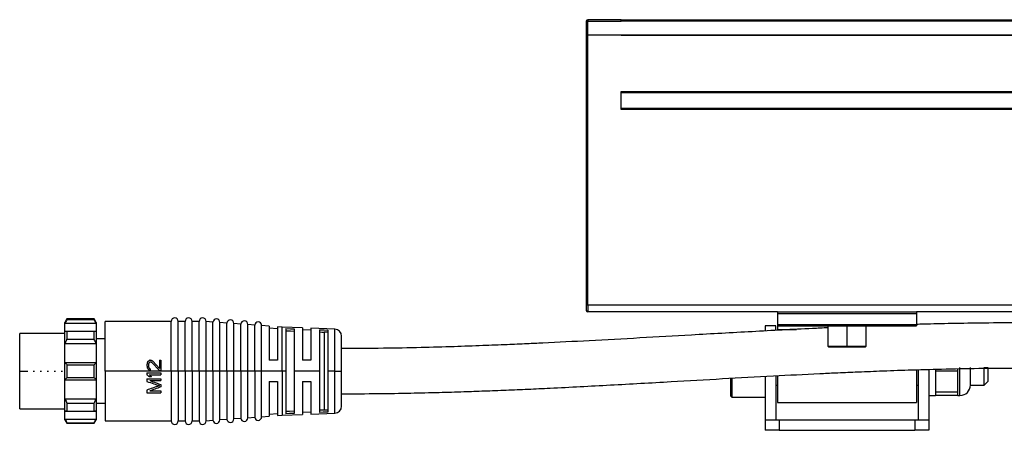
# Model space of a CAD drawing. Header units: millimetres. Extents: x -339 to 1189, y 337 to 856.
# Tile 5 of 10: x -101 to 40, y 604 to 663. Entities that reach past the tile are written whole.
import ezdxf

# ---------------------------------------------------------------- set-up
doc = ezdxf.new("R2010")
doc.units = ezdxf.units.MM

# ---------------------------------------------------------------- blocks, each defined once
blk = doc.blocks.new('Drawing View2')
at = {"color": 7, "linetype": 'Continuous', "lineweight": 25}
for p, q in [((-187.5, 49.86), (-187.5, 47.86)), ((-187.3, 49.86), (-187.5, 49.86)), ((-187.3, 50.06), (-187.3, 49.86)), ((-182.5, 50.06), (-187.3, 50.06)), ((-187.3, 47.86), (-187.3, 49.86)), ((-187.3, 49.86), (-182.5, 49.86)), ((-182.5, 50.06), (57.5, 50.06)), ((57.5, 49.86), (-182.5, 49.86)), ((-187.3, 47.86), (-187.5, 47.86)), ((-187.5, 47.86), (-187.5, 47.86)), ((-187.5, 47.86), (-187.5, 9.06)), ((-182.5, 47.86), (-187.3, 47.86)), ((-187.3, 47.86), (-187.3, 47.86)), ((-182.5, 47.86), (-187.3, 47.86)), ((-187.3, 9.06), (-187.3, 47.86)), ((57.5, 47.86), (-182.5, 47.86)), ((-182.5, 47.86), (-182.5, 47.86)), ((-182.5, 47.86), (57.5, 47.86)), ((-182.5, 47.86), (-182.5, 47.86)), ((-182.5, 39.76), (57.5, 39.76)), ((-182.5, 37.16), (-182.5, 39.76)), ((57.5, 39.56), (-182.5, 39.56)), ((-182.5, 37.36), (57.5, 37.36)), ((57.5, 37.16), (-182.5, 37.16)), ((-187.5, 9.06), (-187.5, 8.26)), ((-187.3, 9.06), (-187.5, 9.06)), ((-187.3, 9.06), (-187.3, 8.06)), ((62.3, 9.06), (-187.3, 9.06)), ((-160, 8.06), (-187.3, 8.06)), ((-160, 8.06), (-160, 7.86)), ((-160, 8.06), (-140, 8.06)), ((-160, 7.86), (-160, 6.26)), ((-160, 7.86), (-140, 7.86)), ((-140, 8.06), (-140, 7.86)), ((15, 8.06), (-140, 8.06)), ((-140, 7.86), (-140, 6.26)), ((-262.2, 7.06), (-262.5, 6.56)), ((-262.5, 6.45), (-262.5, 6.56)), ((-262.5, 6.45), (-258, 6.45)), ((-258.3, 7.06), (-262.2, 7.06)), ((-262.2, 7), (-258.3, 7)), ((-258, 6.56), (-258.3, 7.06)), ((-258.3, 7), (-258.3, 7.06)), ((-247.2, 6.71), (-256.7, 6.71)), ((-256.7, -0.44), (-256.7, 6.71)), ((-247.2, -0.44), (-247.2, 6.71)), ((-245.2, 6.71), (-246.2, 6.71)), ((-246.2, -0.44), (-246.2, 6.71)), ((-245.2, -0.44), (-245.2, 6.71)), ((-243.2, 6.71), (-244.2, 6.71)), ((-244.2, -0.44), (-244.2, 6.71)), ((-243.2, -0.44), (-243.2, 6.71)), ((-242.2, -0.44), (-242.2, 6.71)), ((-241.2, 6.6), (-242.2, 6.67)), ((-241.2, -0.44), (-241.2, 6.6)), ((-240.2, -0.44), (-240.2, 6.57)), ((-239.2, 6.46), (-240.2, 6.53)), ((-239.2, -0.44), (-239.2, 6.46)), ((-238.2, -0.44), (-238.2, 6.42)), ((-237.2, 6.32), (-238.2, 6.39)), ((-237.2, -0.44), (-237.2, 6.32)), ((-236.2, -0.44), (-236.2, 6.28)), ((-235.2, 6.17), (-236.2, 6.25)), ((-235.2, -0.44), (-235.2, 6.17)), ((-234.2, -0.44), (-234.2, 6.14)), ((-233.1, 6.03), (-234.2, 6.1)), ((-233.1, 6.03), (-233.1, 1.13)), ((-231.9, 5.64), (-233.1, 5.72)), ((-231.25, 5.89), (-231.9, 5.94)), ((-231.9, 5.94), (-231.9, 1.13)), ((-228.3, 5.78), (-231.25, 5.89)), ((-231.25, -0.44), (-231.25, 5.89)), ((-230.7, 5.67), (-230.7, -0.44)), ((-228.3, 5.78), (-228.3, 1.13)), ((-223.66, 5.6), (-227.1, 5.73)), ((-227.1, 5.73), (-227.1, 1.13)), ((-160.25, 6.06), (-161.75, 6.06)), ((-161.75, 6.06), (-161.75, 5.42)), ((-160.25, 5.46), (-160.25, 6.06)), ((-160, 6.26), (-160, 6.06)), ((-160, 6.26), (-140, 6.26)), ((-160, 6.06), (-140, 6.06)), ((-160, 6.06), (-160, 5.56)), ((-152.75, 6.06), (-152.75, 3.16)), ((-150, 3.16), (-150, 6.06)), ((-146.16, 6.06), (-147.25, 6.02)), ((-147.25, 3.16), (-147.25, 6.06)), ((-140, 6.26), (-140, 6.06)), ((-262.5, 4.96), (-269, 4.96)), ((-269, -0.44), (-269, 4.96)), ((-262.5, 5.31), (-258, 5.31)), ((-262.2, 5.3), (-258.3, 5.3)), ((-229.5, 5.62), (-229.5, -0.44)), ((-227.1, 5.43), (-228.3, 5.48)), ((-225.9, 5.5), (-225.9, -0.44)), ((-225.23, 5.16), (-225.23, -6.04)), ((-224.7, 5.16), (-225.23, 5.16)), ((-224.7, 5.45), (-224.7, -0.44)), ((-223.66, -0.44), (-223.66, 5.6)), ((-222.7, -0.44), (-222.7, 4.6)), ((-160, 5.56), (-157.27, 5.56)), ((-160, 5.56), (-160, 5.42)), ((-262.5, 3.54), (-258, 3.54)), ((-262.2, 4.17), (-258.3, 4.17)), ((-256.7, 4.21), (-258, 4.21)), ((-152.75, 3.16), (-152.65, 3.06)), ((-152.75, 3.16), (-150, 3.16)), ((-152.65, 3.06), (-150, 3.06)), ((-150, 3.16), (-150, 3.06)), ((-150, 3.16), (-147.25, 3.16)), ((-150, 3.06), (-147.35, 3.06)), ((-147.35, 3.06), (-147.25, 3.16)), ((-262.5, 0.81), (-258, 0.81)), ((-262.2, 0.48), (-258.3, 0.48)), ((-250.7, 0.5), (-250.7, 0.33)), ((-250.49, 0.46), (-250.49, 0.29)), ((-250.23, 1.13), (-250.15, 1.13)), ((-250.23, 0.88), (-250.15, 0.88)), ((-249.98, 0.79), (-248.91, -0.37)), ((-249.85, 1), (-248.91, -0.04)), ((-248.91, 1.13), (-248.91, -0.04)), ((-248.91, 1.13), (-248.7, 1.13)), ((-248.7, 1.13), (-248.7, -0.37)), ((-231.9, 1.13), (-233.1, 1.13)), ((-227.1, 1.13), (-228.3, 1.13)), ((-133.75, -3.94), (-133.75, 0.06)), ((-132.25, -2.44), (-132.25, 0.06)), ((-130.25, 0.06), (-129.75, 0.06)), ((-130.25, -2.44), (-130.25, 0.06)), ((-129.75, 0.06), (-129.75, -1.94)), ((-269, -5.84), (-269, -0.44)), ((-269, -0.44), (-267.85, -0.44)), ((-267.04, -0.44), (-266.85, -0.44)), ((-266.04, -0.44), (-265.85, -0.44)), ((-265.04, -0.44), (-264.85, -0.44)), ((-264.04, -0.44), (-263.85, -0.44)), ((-263.04, -0.44), (-262.85, -0.44)), ((-262.2, -1.37), (-258.3, -1.37)), ((-256.7, -0.44), (-256.7, -7.59)), ((-247.2, -0.44), (-256.7, -0.44)), ((-250.7, -0.71), (-250.7, -0.96)), ((-250.7, -0.71), (-248.7, -0.71)), ((-250.4, -1.21), (-250.06, -1.21)), ((-250.36, -0.96), (-248.7, -0.96)), ((-250.23, -0.12), (-250.23, -0.33)), ((-248.91, -0.37), (-248.7, -0.37)), ((-248.7, -0.71), (-248.7, -0.96)), ((-246.2, -0.44), (-247.2, -0.44)), ((-247.2, -0.44), (-247.2, -7.59)), ((-246.2, -0.44), (-246.2, -7.59)), ((-245.2, -0.44), (-246.2, -0.44)), ((-244.2, -0.44), (-245.2, -0.44)), ((-245.2, -0.44), (-245.2, -7.59)), ((-244.2, -0.44), (-244.2, -7.59)), ((-243.2, -0.44), (-244.2, -0.44)), ((-242.2, -0.44), (-243.2, -0.44)), ((-243.2, -0.44), (-243.2, -7.59)), ((-242.2, -7.59), (-242.2, -0.44)), ((-241.2, -0.44), (-242.2, -0.44)), ((-240.2, -0.44), (-241.2, -0.44)), ((-241.2, -0.44), (-241.2, -7.48)), ((-240.2, -7.45), (-240.2, -0.44)), ((-239.2, -0.44), (-240.2, -0.44)), ((-238.2, -0.44), (-239.2, -0.44)), ((-239.2, -0.44), (-239.2, -7.34)), ((-238.2, -7.31), (-238.2, -0.44)), ((-237.2, -0.44), (-238.2, -0.44)), ((-236.2, -0.44), (-237.2, -0.44)), ((-237.2, -0.44), (-237.2, -7.2)), ((-236.2, -7.16), (-236.2, -0.44)), ((-235.2, -0.44), (-236.2, -0.44)), ((-234.2, -0.44), (-235.2, -0.44)), ((-235.2, -0.44), (-235.2, -7.06)), ((-234.2, -7.02), (-234.2, -0.44)), ((-231.25, -0.44), (-234.2, -0.44)), ((-231.25, -0.44), (-231.25, -6.78)), ((-230.7, -0.44), (-231.25, -0.44)), ((-230.7, -0.44), (-230.7, -6.56)), ((-229.5, -0.44), (-229.5, -6.51)), ((-225.9, -0.44), (-229.5, -0.44)), ((-225.9, -0.44), (-225.9, -6.38)), ((-224.7, -0.44), (-224.7, -6.33)), ((-223.66, -0.44), (-224.7, -0.44)), ((-223.66, -0.44), (-222.7, -0.44)), ((-223.66, -6.48), (-223.66, -0.44)), ((-222.7, -5.48), (-222.7, -0.44)), ((-161.75, -1.19), (-161.75, -7.44)), ((-160.25, -1.11), (-160.25, -7.44)), ((-160, -1.11), (-160, -4.94)), ((-140, -0.25), (-140, -4.94)), ((-139.75, -0.23), (-139.75, -7.44)), ((-138.25, -0.19), (-138.25, -7.44)), ((-137.25, -0.17), (-137.25, -0.44)), ((-134.05, -0.44), (-137.25, -0.44)), ((-137.25, -0.44), (-137.25, -3.44)), ((-134.05, -0.44), (-134.05, -0.1)), ((-134.05, -1.94), (-134.05, -0.44)), ((-262.5, -1.69), (-258, -1.69)), ((-250.7, -1.54), (-250.7, -1.92)), ((-250.7, -1.54), (-248.7, -1.54)), ((-250.27, -1.79), (-248.7, -1.79)), ((-248.7, -1.54), (-248.7, -1.79)), ((-248.7, -2.37), (-248.7, -2.71)), ((-233.1, -1.94), (-231.9, -1.94)), ((-233.1, -1.94), (-233.1, -6.91)), ((-231.9, -1.94), (-231.9, -6.82)), ((-228.3, -1.94), (-227.1, -1.94)), ((-228.3, -1.94), (-228.3, -6.66)), ((-227.1, -1.94), (-227.1, -6.61)), ((-166.75, -1.46), (-166.75, -3.99)), ((-166.55, -1.46), (-166.55, -4.19)), ((-160.25, -2.44), (-160, -2.44)), ((-140, -2.44), (-139.75, -2.44)), ((-134.05, -3.44), (-134.05, -1.94)), ((-132.25, -2.44), (-130.25, -2.44)), ((-130.25, -2.44), (-129.75, -1.94)), ((-250.7, -3.17), (-250.7, -3.54)), ((-250.7, -3.54), (-248.7, -3.54)), ((-250.27, -3.29), (-248.7, -3.29)), ((-248.7, -3.29), (-248.7, -3.54)), ((-166.75, -3.99), (-166.55, -4.19)), ((-166.55, -4.19), (-161.75, -4.19)), ((-138.25, -3.94), (-137.25, -3.94)), ((-137.25, -3.44), (-134.05, -3.44)), ((-137.25, -3.44), (-137.25, -3.94)), ((-134.05, -3.94), (-137.25, -3.94)), ((-134.05, -3.94), (-134.05, -3.44)), ((-134.05, -3.94), (-133.75, -3.94)), ((-262.5, -4.43), (-258, -4.43)), ((-262.2, -5.05), (-258.3, -5.05)), ((-256.7, -5.09), (-258, -5.09)), ((-160, -4.94), (-140, -4.94)), ((-269, -5.84), (-262.5, -5.84)), ((-262.5, -6.2), (-258, -6.2)), ((-262.2, -6.19), (-258.3, -6.19)), ((-236.2, -7.13), (-235.2, -7.06)), ((-234.2, -6.99), (-233.1, -6.91)), ((-233.1, -6.61), (-231.9, -6.52)), ((-231.9, -6.82), (-231.25, -6.78)), ((-231.25, -6.78), (-228.3, -6.66)), ((-228.3, -6.36), (-227.1, -6.31)), ((-227.1, -6.61), (-223.66, -6.48)), ((-224.7, -6.04), (-225.23, -6.04)), ((-262.5, -7.33), (-258, -7.33)), ((-262.5, -7.44), (-262.2, -7.94)), ((-262.2, -7.88), (-258.3, -7.88)), ((-262.2, -7.88), (-262.2, -7.94)), ((-262.2, -7.94), (-258.3, -7.94)), ((-258.3, -7.94), (-258, -7.44)), ((-258, -7.33), (-258, -7.44)), ((-256.7, -7.59), (-247.2, -7.59)), ((-246.2, -7.59), (-245.2, -7.59)), ((-244.2, -7.59), (-243.2, -7.59)), ((-242.2, -7.56), (-241.2, -7.48)), ((-240.2, -7.41), (-239.2, -7.34)), ((-238.2, -7.27), (-237.2, -7.2)), ((-161.75, -7.44), (-161.75, -8.94)), ((-161.75, -7.44), (-159.75, -7.44)), ((-159.75, -7.44), (-159.75, -8.94)), ((-159.75, -7.44), (-140.25, -7.44)), ((-140.25, -7.44), (-140.25, -8.94)), ((-140.25, -7.44), (-138.25, -7.44)), ((-138.25, -7.44), (-138.25, -8.94)), ((-159.75, -8.94), (-161.75, -8.94)), ((-159.75, -8.94), (-140.25, -8.94)), ((-138.25, -8.94), (-140.25, -8.94))]:
    blk.add_line(p, q, dxfattribs=at)
at = {"color": 7, "linetype": 'Continuous', "lineweight": 25, "flags": 128}
for points in [[(-262.5, 5.31), (-262.5, 5.52), (-262.5, 5.7), (-262.5, 5.87), (-262.5, 6.03), (-262.5, 6.16), (-262.5, 6.27), (-262.5, 6.37), (-262.5, 6.45)], [(-262.2, 7.06), (-262.2, 7.05), (-262.2, 7.04), (-262.2, 7.03), (-262.2, 7)], [(-258, 6.56), (-258, 6.55), (-258, 6.53), (-258, 6.5), (-258, 6.45)], [(-258, 6.45), (-258, 6.37), (-258, 6.27), (-258, 6.16), (-258, 6.03), (-258, 5.87), (-258, 5.7), (-258, 5.52), (-258, 5.31)], [(-230.7, 5.67), (-230.03, 5.65), (-229.5, 5.62)], [(-262.5, 3.54), (-262.5, 3.8), (-262.5, 4.04), (-262.5, 4.28), (-262.5, 4.51), (-262.5, 4.73), (-262.5, 4.93), (-262.5, 5.13), (-262.5, 5.31)], [(-262.2, 5.3), (-262.2, 5.17), (-262.2, 5.04), (-262.2, 4.9), (-262.2, 4.76), (-262.2, 4.62), (-262.2, 4.47), (-262.2, 4.32), (-262.2, 4.17)], [(-258.3, 4.17), (-258.3, 4.32), (-258.3, 4.47), (-258.3, 4.62), (-258.3, 4.76), (-258.3, 4.9), (-258.3, 5.04), (-258.3, 5.17), (-258.3, 5.3)], [(-258, 5.31), (-258, 5.13), (-258, 4.93), (-258, 4.73), (-258, 4.51), (-258, 4.28), (-258, 4.04), (-258, 3.8), (-258, 3.54)], [(-230.7, 5.36), (-230.03, 5.34), (-229.5, 5.31)], [(-225.9, 5.5), (-225.23, 5.47), (-224.7, 5.45)], [(-225.9, 5.19), (-225.53, 5.17), (-225.23, 5.16)], [(-262.5, 0.81), (-262.5, 1.17), (-262.5, 1.53), (-262.5, 1.89), (-262.5, 2.24), (-262.5, 2.58), (-262.5, 2.91), (-262.5, 3.23), (-262.5, 3.54)], [(-258, 3.54), (-258, 3.23), (-258, 2.91), (-258, 2.58), (-258, 2.24), (-258, 1.89), (-258, 1.53), (-258, 1.17), (-258, 0.81)], [(-262.5, -1.69), (-262.5, -1.38), (-262.5, -1.07), (-262.5, -0.76), (-262.5, -0.44), (-262.5, -0.13), (-262.5, 0.19), (-262.5, 0.5), (-262.5, 0.81)], [(-262.2, 0.48), (-262.2, 0.25), (-262.2, 0.02), (-262.2, -0.21), (-262.2, -0.44), (-262.2, -0.67), (-262.2, -0.91), (-262.2, -1.14), (-262.2, -1.37)], [(-258.3, -1.37), (-258.3, -1.14), (-258.3, -0.91), (-258.3, -0.67), (-258.3, -0.44), (-258.3, -0.21), (-258.3, 0.02), (-258.3, 0.25), (-258.3, 0.48)], [(-258, 0.81), (-258, 0.5), (-258, 0.19), (-258, -0.13), (-258, -0.44), (-258, -0.76), (-258, -1.07), (-258, -1.38), (-258, -1.69)], [(-262.5, -4.43), (-262.5, -4.12), (-262.5, -3.79), (-262.5, -3.46), (-262.5, -3.12), (-262.5, -2.77), (-262.5, -2.42), (-262.5, -2.06), (-262.5, -1.69)], [(-258, -1.69), (-258, -2.06), (-258, -2.42), (-258, -2.77), (-258, -3.12), (-258, -3.46), (-258, -3.79), (-258, -4.12), (-258, -4.43)], [(-262.5, -6.2), (-262.5, -6.01), (-262.5, -5.81), (-262.5, -5.61), (-262.5, -5.39), (-262.5, -5.16), (-262.5, -4.93), (-262.5, -4.68), (-262.5, -4.43)], [(-262.2, -5.05), (-262.2, -5.2), (-262.2, -5.35), (-262.2, -5.5), (-262.2, -5.65), (-262.2, -5.79), (-262.2, -5.92), (-262.2, -6.06), (-262.2, -6.19)], [(-258.3, -6.19), (-258.3, -6.06), (-258.3, -5.92), (-258.3, -5.79), (-258.3, -5.65), (-258.3, -5.5), (-258.3, -5.35), (-258.3, -5.2), (-258.3, -5.05)], [(-258, -4.43), (-258, -4.68), (-258, -4.93), (-258, -5.16), (-258, -5.39), (-258, -5.61), (-258, -5.81), (-258, -6.01), (-258, -6.2)], [(-262.5, -7.33), (-262.5, -7.25), (-262.5, -7.16), (-262.5, -7.04), (-262.5, -6.91), (-262.5, -6.76), (-262.5, -6.59), (-262.5, -6.4), (-262.5, -6.2)], [(-258, -6.2), (-258, -6.4), (-258, -6.59), (-258, -6.76), (-258, -6.91), (-258, -7.04), (-258, -7.16), (-258, -7.25), (-258, -7.33)], [(-229.5, -6.2), (-230.17, -6.23), (-230.7, -6.25)], [(-229.5, -6.51), (-230.17, -6.53), (-230.7, -6.56)], [(-225.23, -6.04), (-225.61, -6.06), (-225.9, -6.07)], [(-224.7, -6.33), (-225.37, -6.36), (-225.9, -6.38)], [(-262.5, -7.44), (-262.5, -7.43), (-262.5, -7.41), (-262.5, -7.38), (-262.5, -7.33)], [(-258.3, -7.94), (-258.3, -7.94), (-258.3, -7.93), (-258.3, -7.91), (-258.3, -7.88)]]:
    blk.add_lwpolyline(points, dxfattribs=at)
at = {"color": 7, "linetype": 'Continuous', "lineweight": 25}
for centre, radius, start, end in [((-187.3, 49.86), 0.2, 90, 180), ((-246.7, 6.71), 0.5, 0, 180), ((-244.7, 6.71), 0.5, 0, 180), ((-242.7, 6.71), 0.5, 0, 180), ((-187.3, 8.26), 0.2, 180, 270), ((-240.7, 6.57), 0.5, 0, 175.9282), ((-238.7, 6.42), 0.5, 0, 175.9282), ((-236.7, 6.28), 0.5, 0, 175.9282), ((-234.7, 6.14), 0.5, 0, 175.9282), ((-223.7, 4.6), 1, 0, 87.7566), ((-133.75, -2.44), 1.5, 270, 0), ((-223.7, -5.48), 1, 272.2434, 0), ((-234.7, -7.02), 0.5, 184.0718, 0), ((-246.7, -7.59), 0.5, 180, 0), ((-244.7, -7.59), 0.5, 180, 0), ((-242.7, -7.59), 0.5, 180, 0), ((-240.7, -7.45), 0.5, 184.0718, 0), ((-238.7, -7.31), 0.5, 184.0718, 0), ((-236.7, -7.16), 0.5, 184.0718, 0)]:
    blk.add_arc(centre, radius, start, end, dxfattribs=at)
for points, knots in [([(-182.5, 49.86), (-182.5, 49.91), (-182.5, 49.96), (-182.5, 50.04), (-182.5, 50.06), (-182.5, 50.06)], [0, 0, 0, 0, 0.5, 0.5, 1, 1, 1, 1]), ([(-187.5, 47.86), (-187.5, 47.86), (-187.5, 47.86), (-187.5, 47.86), (-187.5, 47.86), (-187.5, 47.86), (-187.5, 47.86), (-187.49, 47.86), (-187.47, 47.86), (-187.43, 47.86), (-187.37, 47.86), (-187.32, 47.86), (-187.3, 47.86)], [0, 0, 0, 0, 0.000113, 0.000556, 0.002314, 0.009333, 0.037406, 0.150098, 0.364696, 0.579304, 0.793919, 1, 1, 1, 1]), ([(-262.2, 7), (-262.26, 6.9), (-262.36, 6.71), (-262.46, 6.53), (-262.5, 6.45)], [0, 0, 0, 0, 0.571015, 1, 1, 1, 1]), ([(-258, 6.45), (-258.05, 6.55), (-258.15, 6.73), (-258.25, 6.92), (-258.3, 7)], [0, 0, 0, 0, 0.548965, 1, 1, 1, 1]), ([(-152.75, 5.78), (-153.49, 5.75), (-157.12, 5.58), (-163.67, 5.23), (-171.94, 4.77), (-179.75, 4.32), (-186.88, 3.93), (-192.29, 3.66), (-196.22, 3.47), (-199.09, 3.35), (-202.59, 3.21), (-206.72, 3.06), (-211.48, 2.93), (-216.88, 2.82), (-220.69, 2.81), (-222.7, 2.8)], [0, 0, 0, 0, 0.0316285, 0.1559516, 0.2807814, 0.3866988, 0.4911147, 0.5864427, 0.6187659, 0.6596977, 0.7096883, 0.7687252, 0.8367954, 0.9138884, 1, 1, 1, 1]), ([(-125, 6.5), (-126.75, 6.49), (-130.07, 6.48), (-134.75, 6.4), (-137.99, 6.33), (-139.68, 6.28), (-140, 6.27)], [0, 0, 0, 0, 0.350528, 0.662345, 0.935584, 1, 1, 1, 1]), ([(-262.5, 5.31), (-262.45, 5.31), (-262.35, 5.31), (-262.25, 5.3), (-262.2, 5.3)], [0, 0, 0, 0, 0.5497, 1, 1, 1, 1]), ([(-258.3, 5.3), (-258.24, 5.3), (-258.14, 5.31), (-258.04, 5.31), (-258, 5.31)], [0, 0, 0, 0, 0.5714813, 1, 1, 1, 1]), ([(-262.2, 4.17), (-262.26, 4.05), (-262.36, 3.84), (-262.46, 3.63), (-262.5, 3.54)], [0, 0, 0, 0, 0.570659, 1, 1, 1, 1]), ([(-258, 3.54), (-258.05, 3.66), (-258.15, 3.87), (-258.25, 4.07), (-258.3, 4.17)], [0, 0, 0, 0, 0.549062, 1, 1, 1, 1]), ([(-262.5, 0.81), (-262.45, 0.75), (-262.35, 0.64), (-262.25, 0.53), (-262.2, 0.48)], [0, 0, 0, 0, 0.5489658, 1, 1, 1, 1]), ([(-258.3, 0.48), (-258.24, 0.55), (-258.14, 0.65), (-258.04, 0.76), (-258, 0.81)], [0, 0, 0, 0, 0.571015, 1, 1, 1, 1]), ([(-250.66, 0.75), (-250.67, 0.7), (-250.68, 0.62), (-250.69, 0.54), (-250.7, 0.5)], [0, 0, 0, 0, 0.559996, 1, 1, 1, 1]), ([(-250.7, 0.33), (-250.69, 0.28), (-250.68, 0.18), (-250.66, 0.08), (-250.66, 0.04)], [0, 0, 0, 0, 0.559994, 1, 1, 1, 1]), ([(-250.57, 0.92), (-250.59, 0.89), (-250.62, 0.83), (-250.64, 0.77), (-250.66, 0.75)], [0, 0, 0, 0, 0.559998, 1, 1, 1, 1]), ([(-250.66, 0.04), (-250.64, 0.01), (-250.61, -0.04), (-250.58, -0.1), (-250.57, -0.12)], [0, 0, 0, 0, 0.559998, 1, 1, 1, 1]), ([(-250.4, 1.08), (-250.43, 1.05), (-250.49, 1), (-250.55, 0.94), (-250.57, 0.92)], [0, 0, 0, 0, 0.559999, 1, 1, 1, 1]), ([(-250.44, 0.67), (-250.45, 0.63), (-250.47, 0.56), (-250.48, 0.49), (-250.49, 0.46)], [0, 0, 0, 0, 0.559997, 1, 1, 1, 1]), ([(-250.49, 0.29), (-250.48, 0.25), (-250.47, 0.18), (-250.45, 0.11), (-250.44, 0.08)], [0, 0, 0, 0, 0.559997, 1, 1, 1, 1]), ([(-250.36, 0.79), (-250.38, 0.77), (-250.4, 0.73), (-250.43, 0.69), (-250.44, 0.67)], [0, 0, 0, 0, 0.559999, 1, 1, 1, 1]), ([(-250.44, 0.08), (-250.43, 0.06), (-250.4, 0.02), (-250.37, -0.02), (-250.36, -0.04)], [0, 0, 0, 0, 0.559999, 1, 1, 1, 1]), ([(-250.23, 1.13), (-250.26, 1.12), (-250.32, 1.1), (-250.38, 1.09), (-250.4, 1.08)], [0, 0, 0, 0, 0.56, 1, 1, 1, 1]), ([(-250.23, 0.88), (-250.26, 0.86), (-250.3, 0.83), (-250.34, 0.8), (-250.36, 0.79)], [0, 0, 0, 0, 0.56, 1, 1, 1, 1]), ([(-250.15, 1.13), (-250.12, 1.12), (-250.06, 1.1), (-250, 1.09), (-249.98, 1.08)], [0, 0, 0, 0, 0.56, 1, 1, 1, 1]), ([(-250.15, 0.88), (-250.12, 0.86), (-250.06, 0.83), (-250, 0.8), (-249.98, 0.79)], [0, 0, 0, 0, 0.56, 1, 1, 1, 1]), ([(-249.98, 1.08), (-249.95, 1.07), (-249.91, 1.04), (-249.87, 1.01), (-249.85, 1)], [0, 0, 0, 0, 0.5599998, 1, 1, 1, 1]), ([(-222.7, -3.7), (-220.95, -3.69), (-217.63, -3.68), (-212.95, -3.6), (-208.85, -3.5), (-205.32, -3.4), (-202.11, -3.28), (-199.04, -3.16), (-195.88, -3.03), (-190.88, -2.79), (-184.02, -2.44), (-175.74, -1.97), (-167.93, -1.52), (-160.81, -1.13), (-155.4, -0.86), (-151.47, -0.67), (-148.6, -0.55), (-145.1, -0.41), (-140.97, -0.26), (-136.21, -0.13), (-130.82, -0.02), (-127.01, -0.01), (-125, 0)], [0, 0, 0, 0, 0.053815, 0.101688, 0.14364, 0.179688, 0.209845, 0.242224, 0.27419, 0.306681, 0.395707, 0.4851, 0.560949, 0.635735, 0.704023, 0.727147, 0.756428, 0.792201, 0.834456, 0.88318, 0.938363, 1, 1, 1, 1]), ([(-262.2, -1.37), (-262.26, -1.43), (-262.36, -1.54), (-262.46, -1.64), (-262.5, -1.69)], [0, 0, 0, 0, 0.571015, 1, 1, 1, 1]), ([(-258, -1.69), (-258.05, -1.63), (-258.15, -1.52), (-258.25, -1.42), (-258.3, -1.37)], [0, 0, 0, 0, 0.548965, 1, 1, 1, 1]), ([(-250.7, -0.96), (-250.64, -1), (-250.55, -1.09), (-250.45, -1.17), (-250.4, -1.21)], [0, 0, 0, 0, 0.5599982, 1, 1, 1, 1]), ([(-250.57, -0.12), (-250.54, -0.16), (-250.48, -0.21), (-250.43, -0.27), (-250.4, -0.29)], [0, 0, 0, 0, 0.559999, 1, 1, 1, 1]), ([(-250.4, -0.29), (-250.37, -0.3), (-250.31, -0.31), (-250.26, -0.33), (-250.23, -0.33)], [0, 0, 0, 0, 0.56, 1, 1, 1, 1]), ([(-250.36, -0.04), (-250.34, -0.06), (-250.29, -0.08), (-250.25, -0.11), (-250.23, -0.12)], [0, 0, 0, 0, 0.56, 1, 1, 1, 1]), ([(-250.36, -0.96), (-250.3, -1), (-250.2, -1.09), (-250.11, -1.17), (-250.06, -1.21)], [0, 0, 0, 0, 0.559998, 1, 1, 1, 1]), ([(-250.7, -1.92), (-250.37, -2.03), (-249.77, -2.24), (-249.17, -2.45), (-248.91, -2.54)], [0, 0, 0, 0, 0.5599971, 1, 1, 1, 1]), ([(-248.91, -2.54), (-249.25, -2.66), (-249.84, -2.87), (-250.44, -3.07), (-250.7, -3.17)], [0, 0, 0, 0, 0.559997, 1, 1, 1, 1]), ([(-250.27, -1.79), (-249.98, -1.9), (-249.46, -2.1), (-248.93, -2.29), (-248.7, -2.37)], [0, 0, 0, 0, 0.5599972, 1, 1, 1, 1]), ([(-248.7, -2.71), (-248.99, -2.82), (-249.52, -3.01), (-250.04, -3.21), (-250.27, -3.29)], [0, 0, 0, 0, 0.559997, 1, 1, 1, 1]), ([(-262.5, -4.43), (-262.45, -4.54), (-262.35, -4.75), (-262.25, -4.96), (-262.2, -5.05)], [0, 0, 0, 0, 0.549062, 1, 1, 1, 1]), ([(-258.3, -5.05), (-258.24, -4.93), (-258.14, -4.72), (-258.04, -4.52), (-258, -4.43)], [0, 0, 0, 0, 0.570659, 1, 1, 1, 1]), ([(-262.2, -6.19), (-262.26, -6.19), (-262.36, -6.19), (-262.46, -6.19), (-262.5, -6.2)], [0, 0, 0, 0, 0.571481, 1, 1, 1, 1]), ([(-258, -6.2), (-258.05, -6.19), (-258.15, -6.19), (-258.25, -6.19), (-258.3, -6.19)], [0, 0, 0, 0, 0.5497002, 1, 1, 1, 1]), ([(-262.5, -7.33), (-262.45, -7.43), (-262.35, -7.62), (-262.25, -7.8), (-262.2, -7.88)], [0, 0, 0, 0, 0.5489658, 1, 1, 1, 1]), ([(-258.3, -7.88), (-258.24, -7.78), (-258.14, -7.59), (-258.04, -7.41), (-258, -7.33)], [0, 0, 0, 0, 0.571015, 1, 1, 1, 1])]:
    blk.add_open_spline(points, degree=3, knots=knots, dxfattribs=at)

msp = doc.modelspace()

# ---------------------------------------------------------------- block references
at = {"color": 7, "linetype": 'Continuous', "lineweight": 25}
msp.add_blockref('Drawing View2', (167.53, 612.86), dxfattribs=at)

doc.saveas('drawing.dxf')
